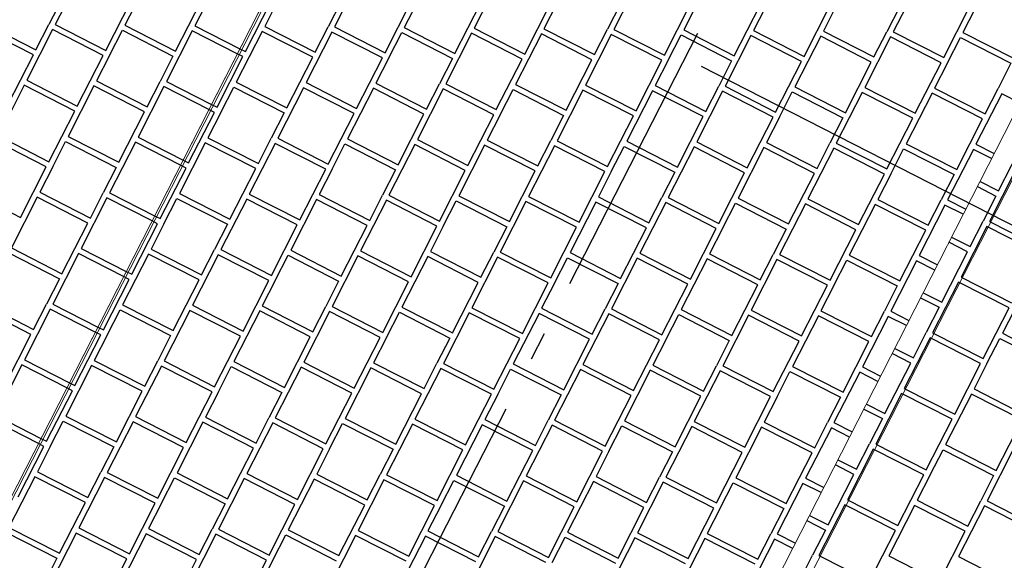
# Model space of a CAD drawing. Header units: millimetres. Extents: x 91549 to 157794, y 81579 to 142563.
# Tile 89 of 112: x 132633 to 134385, y 119544 to 120504. Entities that reach past the tile are written whole.
import ezdxf
from ezdxf.enums import TextEntityAlignment as Align

# ---------------------------------------------------------------- set-up
doc = ezdxf.new("R2010")
doc.units = ezdxf.units.MM
doc.header["$LTSCALE"] = 0.5
doc.header["$MEASUREMENT"] = 0
doc.linetypes.add('Akselinje', pattern=[1500, 1000, -200, 100, -200])
doc.linetypes.add('PLINE', pattern=[0])
doc.layers.add('256- Faste himlinger og overflatebehandling(Nye konstruksjoner)', color=7, linetype='Continuous', lineweight=0)
for name, color, linetype in [('761- Veger (kjøreveger_ sykkel- og gangveier mv) (Skravur)(Nye konstruksjoner)', 7, 'Continuous'), ('761- Veger (kjøreveger_ sykkel- og gangveier mv)(Nye konstruksjoner)', 7, 'Continuous'), ('82-- Modullinjer(Nye konstruksjoner)', 7, 'Continuous'), ('842-M___1_100 Målsetting bygning(Nye konstruksjoner)', 7, 'Continuous'), ('878- Annen overflate_visuell informasjon(Nye konstruksjoner)', 7, 'Continuous')]:
    doc.layers.add(name, color=color, linetype=linetype)
doc.styles.add('GENERATED_STYLE_1', font='arial.ttf')
doc.styles.add('GENERATED_STYLE_2', font='arial.ttf')
doc.dimstyles.new('GENERATED_STYLE__5', dxfattribs={"dimtxt": 200, "dimasz": 190, "dimexe": 0.18, "dimexo": 4000, "dimgap": 0, "dimtad": 1, "dimdec": 0, "dimzin": 0, "dimdsep": 46, "dimtxsty": 'GENERATED_STYLE_1', "dimblk": 'ARROWHEAD_6', "dimblk1": 'ARROWHEAD_6', "dimblk2": 'ARROWHEAD_6', "dimcen": 0.09, "dimclrd": 256, "dimclre": 256, "dimclrt": 256, "dimadec": 1, "dimazin": 0, "dimtfac": 1, "dimtdec": 4, "dimtmove": 0, "dimatfit": 3, "dimfxl": 1, "dimtolj": 1, "dimtzin": 0, "dimarcsym": 0})

# ---------------------------------------------------------------- blocks, each defined once
blk = doc.blocks.new('*X32', base_point=(-1071196.2, -15782375.2))
at = {"layer": '761- Veger (kjøreveger_ sykkel- og gangveier mv) (Skravur)(Nye konstruksjoner)', "linetype": 'PLINE'}
for p, q in [((132742.3, 120585.7), (132696.3, 120495.8)), ((132866.5, 120584.6), (132820.5, 120494.7)), ((132990.7, 120583.6), (132944.8, 120493.6)), ((132708, 120540.8), (132685, 120495.9)), ((132786.3, 120449.8), (132832.2, 120539.8)), ((132910.5, 120448.7), (132956.4, 120538.7)), ((132572.1, 120496.8), (132662.1, 120450.9)), ((132662.1, 120450.9), (132685, 120495.9)), ((132696.3, 120495.8), (132786.3, 120449.8)), ((132820.5, 120494.7), (132910.5, 120448.7)), ((132657.5, 120441.9), (132567.5, 120487.8)), ((132691.7, 120486.8), (132645.8, 120396.8)), ((132781.7, 120440.8), (132691.7, 120486.8)), ((132793, 120440.7), (132815.9, 120485.7)), ((132815.9, 120485.7), (132905.9, 120439.8)), ((132940.2, 120484.6), (132894.2, 120394.7)), ((133020.3, 120443.7), (132940.2, 120484.6)), ((132944.8, 120493.6), (133024.9, 120452.7)), ((132611.5, 120351.9), (132657.5, 120441.9)), ((132735.7, 120350.9), (132781.7, 120440.8)), ((132793, 120440.7), (132770, 120395.7)), ((132905.9, 120439.8), (132882.9, 120394.8)), ((132645.8, 120396.8), (132735.7, 120350.9)), ((132770, 120395.7), (132860, 120349.8)), ((132860, 120349.8), (132882.9, 120394.8)), ((132894.2, 120394.7), (132974.3, 120353.8)), ((132641.2, 120387.8), (132595.3, 120297.9)), ((132731.1, 120341.9), (132641.2, 120387.8)), ((132765.4, 120386.8), (132719.5, 120296.8)), ((132855.4, 120340.8), (132765.4, 120386.8)), ((132889.6, 120385.7), (132843.7, 120295.7)), ((132969.7, 120344.8), (132889.6, 120385.7)), ((132685.2, 120251.9), (132731.1, 120341.9)), ((132809.4, 120250.9), (132855.4, 120340.8)), ((132680.6, 120242.9), (132590.7, 120288.9)), ((132595.3, 120297.9), (132685.2, 120251.9)), ((132691.9, 120242.8), (132714.9, 120287.8)), ((132714.9, 120287.8), (132804.8, 120241.9)), ((132719.5, 120296.8), (132809.4, 120250.9)), ((132839.1, 120286.7), (132793.1, 120196.8)), ((132919.2, 120245.8), (132839.1, 120286.7)), ((132843.7, 120295.7), (132923.8, 120254.8)), ((132634.7, 120153), (132680.6, 120242.9)), ((132691.9, 120242.8), (132668.9, 120197.9)), ((132804.8, 120241.9), (132781.9, 120196.9)), ((132544.7, 120198.9), (132634.7, 120153)), ((132668.9, 120197.9), (132758.9, 120151.9)), ((132758.9, 120151.9), (132781.9, 120196.9)), ((132793.1, 120196.8), (132873.3, 120155.9)), ((132664.3, 120188.9), (132618.4, 120098.9)), ((132754.3, 120142.9), (132664.3, 120188.9)), ((132788.5, 120187.8), (132742.6, 120097.9)), ((132868.7, 120146.9), (132788.5, 120187.8)), ((132708.3, 120053), (132754.3, 120142.9)), ((132618.4, 120098.9), (132708.3, 120053)), ((132742.6, 120097.9), (132822.7, 120056.9)), ((132613.8, 120089.9), (132703.8, 120044)), ((132738, 120088.9), (132692.1, 119998.9)), ((132818.1, 120047.9), (132738, 120088.9)), ((132703.8, 120044), (132680.8, 119999)), ((132653.2, 119945), (132563.3, 119991)), ((132567.9, 120000), (132657.8, 119954)), ((132687.5, 119989.9), (132641.5, 119900)), ((132657.8, 119954), (132680.8, 119999)), ((132767.6, 119949), (132687.5, 119989.9)), ((132692.1, 119998.9), (132772.2, 119958)), ((132607.3, 119855.1), (132653.2, 119945)), ((132641.5, 119900), (132721.6, 119859.1)), ((132636.9, 119891), (132591, 119801)), ((132717.1, 119850.1), (132636.9, 119891)), ((132591, 119801), (132671.1, 119760.1)), ((132666.5, 119751.1), (132586.4, 119792))]:
    blk.add_line(p, q, dxfattribs=at)
blk = doc.blocks.new('*X33', base_point=(-1071196.2, -15782375.2))
at = {"layer": '761- Veger (kjøreveger_ sykkel- og gangveier mv) (Skravur)(Nye konstruksjoner)', "linetype": 'PLINE'}
for p, q in [((134374.4, 120200), (134420.4, 120290)), ((134404.1, 120235.9), (134358.1, 120146)), ((134341.4, 120216.9), (134374.4, 120200)), ((134336.8, 120207.9), (134369.8, 120191)), ((134369.8, 120191), (134346.9, 120146.1)), ((134323.9, 120101.1), (134346.9, 120146.1)), ((134358.1, 120146), (134448.1, 120100)), ((134353.5, 120137), (134307.6, 120047)), ((134443.5, 120091), (134353.5, 120137)), ((134319.3, 120092.1), (134286.2, 120109)), ((134290.8, 120118), (134323.9, 120101.1)), ((134273.3, 120002.2), (134319.3, 120092.1)), ((134307.6, 120047), (134397.6, 120001.1)), ((134303, 120038), (134257.1, 119948.1)), ((134393, 119992.1), (134303, 120038)), ((134427.2, 120037), (134381.3, 119947)), ((134235.7, 120010), (134268.8, 119993.2)), ((134240.3, 120019), (134273.3, 120002.2)), ((134268.8, 119993.2), (134245.8, 119948.2)), ((134347, 119902.1), (134393, 119992.1)), ((134252.5, 119939.1), (134206.5, 119849.1)), ((134222.8, 119903.2), (134245.8, 119948.2)), ((134342.4, 119893.2), (134252.5, 119939.1)), ((134257.1, 119948.1), (134347, 119902.1)), ((134353.7, 119893.1), (134376.7, 119938)), ((134376.7, 119938), (134466.6, 119892.1)), ((134381.3, 119947), (134471.2, 119901.1)), ((134189.7, 119920.1), (134222.8, 119903.2)), ((134218.2, 119894.2), (134185.2, 119911.1)), ((134172.3, 119804.3), (134218.2, 119894.2)), ((134296.5, 119803.2), (134342.4, 119893.2)), ((134353.7, 119893.1), (134330.7, 119848.1)), ((134206.5, 119849.1), (134296.5, 119803.2)), ((134330.7, 119848.1), (134420.7, 119802.1)), ((134201.9, 119840.2), (134156, 119750.2)), ((134291.9, 119794.2), (134201.9, 119840.2)), ((134326.2, 119839.1), (134280.2, 119749.1)), ((134416.1, 119793.1), (134326.2, 119839.1)), ((134134.6, 119812.2), (134167.7, 119795.3)), ((134139.2, 119821.2), (134172.3, 119804.3)), ((134167.7, 119795.3), (134144.7, 119750.3)), ((134245.9, 119704.3), (134291.9, 119794.2)), ((134370.2, 119703.2), (134416.1, 119793.1)), ((134151.4, 119741.2), (134105.5, 119651.3)), ((134121.7, 119705.3), (134144.7, 119750.3)), ((134241.4, 119695.3), (134151.4, 119741.2)), ((134156, 119750.2), (134245.9, 119704.3)), ((134280.2, 119749.1), (134370.2, 119703.2)), ((134252.6, 119695.2), (134275.6, 119740.1)), ((134275.6, 119740.1), (134365.6, 119694.2)), ((134399.8, 119739.1), (134353.9, 119649.1)), ((134117.1, 119696.3), (134084.1, 119713.2)), ((134088.7, 119722.2), (134121.7, 119705.3)), ((134071.2, 119606.4), (134117.1, 119696.3)), ((134195.4, 119605.3), (134241.4, 119695.3)), ((134252.6, 119695.2), (134229.7, 119650.2)), ((134365.6, 119694.2), (134342.6, 119649.2)), ((134100.9, 119642.3), (134054.9, 119552.3)), ((134190.8, 119596.3), (134100.9, 119642.3)), ((134105.5, 119651.3), (134195.4, 119605.3)), ((134225.1, 119641.2), (134179.1, 119551.3)), ((134315, 119595.3), (134225.1, 119641.2)), ((134229.7, 119650.2), (134319.6, 119604.3)), ((134349.3, 119640.1), (134303.3, 119550.2)), ((134319.6, 119604.3), (134342.6, 119649.2)), ((134439.2, 119594.2), (134349.3, 119640.1)), ((134353.9, 119649.1), (134443.8, 119603.2)), ((134038.1, 119623.3), (134071.2, 119606.4)), ((134033.5, 119614.3), (134066.6, 119597.4)), ((134066.6, 119597.4), (134043.6, 119552.4)), ((134144.9, 119506.4), (134190.8, 119596.3)), ((134269.1, 119505.3), (134315, 119595.3)), ((134020.7, 119507.4), (134043.6, 119552.4)), ((134054.9, 119552.3), (134144.9, 119506.4)), ((134179.1, 119551.3), (134269.1, 119505.3)), ((134303.3, 119550.2), (134393.3, 119504.3))]:
    blk.add_line(p, q, dxfattribs=at)
blk = doc.blocks.new('*X34', base_point=(-1071196.2, -15782375.2))
at = {"layer": '761- Veger (kjøreveger_ sykkel- og gangveier mv) (Skravur)(Nye konstruksjoner)', "linetype": 'PLINE'}
for p, q in [((133239.2, 120581.4), (133193.2, 120491.5)), ((133363.4, 120580.4), (133317.4, 120490.4)), ((133487.6, 120579.3), (133441.6, 120489.3)), ((133736, 120577.2), (133690, 120487.2)), ((133860.2, 120576.1), (133814.3, 120486.1)), ((133984.4, 120575), (133938.5, 120485.1)), ((134232.8, 120572.9), (134186.9, 120483)), ((134357, 120571.8), (134311.1, 120481.9)), ((133034.7, 120447.7), (133080.7, 120537.6)), ((133092, 120537.5), (133069, 120492.5)), ((133204.9, 120536.5), (133181.9, 120491.6)), ((133283.2, 120445.5), (133329.1, 120535.5)), ((133407.4, 120444.5), (133453.3, 120534.4)), ((133531.6, 120443.4), (133577.5, 120533.3)), ((133588.8, 120533.3), (133565.8, 120488.3)), ((133701.7, 120532.3), (133678.8, 120487.3)), ((133780, 120441.3), (133825.9, 120531.2)), ((133904.2, 120440.2), (133950.1, 120530.2)), ((134028.4, 120439.1), (134074.4, 120529.1)), ((134085.6, 120529), (134062.7, 120484)), ((134198.6, 120528), (134175.6, 120483)), ((134276.8, 120437), (134322.8, 120527)), ((133064.4, 120483.5), (133018.5, 120393.6)), ((133154.4, 120437.6), (133064.4, 120483.5)), ((133069, 120492.5), (133158.9, 120446.6)), ((133188.6, 120482.5), (133142.7, 120392.5)), ((133158.9, 120446.6), (133181.9, 120491.6)), ((133278.6, 120436.5), (133188.6, 120482.5)), ((133193.2, 120491.5), (133283.2, 120445.5)), ((133289.9, 120436.4), (133312.8, 120481.4)), ((133312.8, 120481.4), (133402.8, 120435.5)), ((133317.4, 120490.4), (133407.4, 120444.5)), ((133437, 120480.3), (133391.1, 120390.4)), ((133527, 120434.4), (133437, 120480.3)), ((133441.6, 120489.3), (133531.6, 120443.4)), ((133561.2, 120479.3), (133515.3, 120389.3)), ((133651.2, 120433.3), (133561.2, 120479.3)), ((133565.8, 120488.3), (133655.8, 120442.3)), ((133685.5, 120478.2), (133639.5, 120388.3)), ((133655.8, 120442.3), (133678.8, 120487.3)), ((133775.4, 120432.3), (133685.5, 120478.2)), ((133690, 120487.2), (133780, 120441.3)), ((133786.7, 120432.2), (133809.7, 120477.2)), ((133809.7, 120477.2), (133899.6, 120431.2)), ((133814.3, 120486.1), (133904.2, 120440.2)), ((133938.5, 120485.1), (134028.4, 120439.1)), ((134062.7, 120484), (134152.6, 120438.1)), ((134152.6, 120438.1), (134175.6, 120483)), ((134186.9, 120483), (134276.8, 120437)), ((134311.1, 120481.9), (134401, 120435.9)), ((133933.9, 120476.1), (133887.9, 120386.1)), ((134023.8, 120430.1), (133933.9, 120476.1)), ((134058.1, 120475), (134012.1, 120385.1)), ((134148, 120429.1), (134058.1, 120475)), ((134182.3, 120474), (134136.3, 120384)), ((134272.2, 120428), (134182.3, 120474)), ((134283.5, 120427.9), (134306.5, 120472.9)), ((134306.5, 120472.9), (134396.4, 120426.9)), ((133030.1, 120438.7), (133020.3, 120443.7)), ((133024.9, 120452.7), (133034.7, 120447.7)), ((132984.2, 120348.7), (133030.1, 120438.7)), ((133108.4, 120347.7), (133154.4, 120437.6)), ((133232.6, 120346.6), (133278.6, 120436.5)), ((133289.9, 120436.4), (133266.9, 120391.5)), ((133402.8, 120435.5), (133379.8, 120390.5)), ((133481, 120344.5), (133527, 120434.4)), ((133605.2, 120343.4), (133651.2, 120433.3)), ((133729.5, 120342.3), (133775.4, 120432.3)), ((133786.7, 120432.2), (133763.7, 120387.2)), ((133899.6, 120431.2), (133876.6, 120386.2)), ((133977.9, 120340.2), (134023.8, 120430.1)), ((134102.1, 120339.1), (134148, 120429.1)), ((134226.3, 120338.1), (134272.2, 120428)), ((134283.5, 120427.9), (134260.6, 120382.9)), ((134396.4, 120426.9), (134373.5, 120382)), ((133018.5, 120393.6), (133108.4, 120347.7)), ((133142.7, 120392.5), (133232.6, 120346.6)), ((133266.9, 120391.5), (133356.8, 120345.5)), ((133356.8, 120345.5), (133379.8, 120390.5)), ((133391.1, 120390.4), (133481, 120344.5)), ((133515.3, 120389.3), (133605.2, 120343.4)), ((132990.9, 120339.6), (133013.9, 120384.6)), ((133013.9, 120384.6), (133103.8, 120338.7)), ((133138.1, 120383.5), (133092.1, 120293.6)), ((133228, 120337.6), (133138.1, 120383.5)), ((133262.3, 120382.5), (133216.3, 120292.5)), ((133352.2, 120336.5), (133262.3, 120382.5)), ((133386.5, 120381.4), (133340.6, 120291.5)), ((133476.4, 120335.5), (133386.5, 120381.4)), ((133487.7, 120335.4), (133510.7, 120380.3)), ((133510.7, 120380.3), (133600.7, 120334.4)), ((133634.9, 120379.3), (133589, 120289.3)), ((133724.9, 120333.3), (133634.9, 120379.3)), ((133639.5, 120388.3), (133729.5, 120342.3)), ((133759.1, 120378.2), (133713.2, 120288.3)), ((133849.1, 120332.3), (133759.1, 120378.2)), ((133763.7, 120387.2), (133853.7, 120341.3)), ((133883.3, 120377.1), (133837.4, 120287.2)), ((133853.7, 120341.3), (133876.6, 120386.2)), ((133973.3, 120331.2), (133883.3, 120377.1)), ((133887.9, 120386.1), (133977.9, 120340.2)), ((133984.6, 120331.1), (134007.5, 120376.1)), ((134007.5, 120376.1), (134097.5, 120330.1)), ((134012.1, 120385.1), (134102.1, 120339.1)), ((134131.8, 120375), (134085.8, 120285.1)), ((134221.7, 120329.1), (134131.8, 120375)), ((134136.3, 120384), (134226.3, 120338.1)), ((134256, 120374), (134210, 120284)), ((134345.9, 120328), (134256, 120374)), ((134260.6, 120382.9), (134350.5, 120337)), ((134380.2, 120372.9), (134334.2, 120282.9)), ((134350.5, 120337), (134373.5, 120382)), ((134412.6, 120356.3), (134380.2, 120372.9)), ((132933.7, 120249.8), (132979.6, 120339.7)), ((132990.9, 120339.6), (132967.9, 120294.7)), ((132979.6, 120339.7), (132969.7, 120344.8)), ((132974.3, 120353.8), (132984.2, 120348.7)), ((133103.8, 120338.7), (133080.8, 120293.7)), ((133182.1, 120247.6), (133228, 120337.6)), ((133306.3, 120246.6), (133352.2, 120336.5)), ((133430.5, 120245.5), (133476.4, 120335.5)), ((133487.7, 120335.4), (133464.8, 120290.4)), ((133600.7, 120334.4), (133577.7, 120289.4)), ((133678.9, 120243.4), (133724.9, 120333.3)), ((133803.1, 120242.3), (133849.1, 120332.3)), ((133927.3, 120241.3), (133973.3, 120331.2)), ((133984.6, 120331.1), (133961.6, 120286.1)), ((134097.5, 120330.1), (134074.5, 120285.2)), ((134175.8, 120239.1), (134221.7, 120329.1)), ((134300, 120238.1), (134345.9, 120328)), ((132963.3, 120285.7), (132917.4, 120195.7)), ((133053.3, 120239.7), (132963.3, 120285.7)), ((132967.9, 120294.7), (133057.9, 120248.7)), ((133087.5, 120284.6), (133041.6, 120194.6)), ((133057.9, 120248.7), (133080.8, 120293.7)), ((133177.5, 120238.7), (133087.5, 120284.6)), ((133092.1, 120293.6), (133182.1, 120247.6)), ((133216.3, 120292.5), (133306.3, 120246.6)), ((133340.6, 120291.5), (133430.5, 120245.5)), ((133464.8, 120290.4), (133554.7, 120244.5)), ((133554.7, 120244.5), (133577.7, 120289.4)), ((133589, 120289.3), (133678.9, 120243.4)), ((133713.2, 120288.3), (133803.1, 120242.3)), ((133837.4, 120287.2), (133927.3, 120241.3)), ((133961.6, 120286.1), (134051.5, 120240.2)), ((134051.5, 120240.2), (134074.5, 120285.2)), ((134085.8, 120285.1), (134175.8, 120239.1)), ((134210, 120284), (134300, 120238.1)), ((133188.8, 120238.6), (133211.8, 120283.5)), ((133211.8, 120283.5), (133301.7, 120237.6)), ((133336, 120282.5), (133290, 120192.5)), ((133425.9, 120236.5), (133336, 120282.5)), ((133460.2, 120281.4), (133414.2, 120191.5)), ((133550.1, 120235.5), (133460.2, 120281.4)), ((133584.4, 120280.3), (133538.4, 120190.4)), ((133674.3, 120234.4), (133584.4, 120280.3)), ((133685.6, 120234.3), (133708.6, 120279.3)), ((133708.6, 120279.3), (133798.5, 120233.3)), ((133832.8, 120278.2), (133786.9, 120188.3)), ((133922.7, 120232.3), (133832.8, 120278.2)), ((133957, 120277.1), (133911.1, 120187.2)), ((134047, 120231.2), (133957, 120277.1)), ((134081.2, 120276.1), (134035.3, 120186.1)), ((134171.2, 120230.1), (134081.2, 120276.1)), ((134182.5, 120230), (134205.4, 120275)), ((134205.4, 120275), (134295.4, 120229.1)), ((134329.6, 120273.9), (134283.7, 120184)), ((134362, 120257.4), (134329.6, 120273.9)), ((134334.2, 120282.9), (134366.6, 120266.4)), ((132923.8, 120254.8), (132933.7, 120249.8)), ((132883.1, 120150.8), (132929.1, 120240.8)), ((132929.1, 120240.8), (132919.2, 120245.8)), ((133007.3, 120149.8), (133053.3, 120239.7)), ((133131.5, 120148.7), (133177.5, 120238.7)), ((133188.8, 120238.6), (133165.8, 120193.6)), ((133301.7, 120237.6), (133278.7, 120192.6)), ((133380, 120146.6), (133425.9, 120236.5)), ((133504.2, 120145.5), (133550.1, 120235.5)), ((133628.4, 120144.4), (133674.3, 120234.4)), ((133685.6, 120234.3), (133662.6, 120189.3)), ((133798.5, 120233.3), (133775.6, 120188.4)), ((133876.8, 120142.3), (133922.7, 120232.3)), ((134001, 120141.3), (134047, 120231.2)), ((134125.2, 120140.2), (134171.2, 120230.1)), ((134182.5, 120230), (134159.5, 120185.1)), ((134295.4, 120229.1), (134272.4, 120184.1)), ((132889.8, 120141.7), (132912.8, 120186.7)), ((132912.8, 120186.7), (133002.7, 120140.8)), ((132917.4, 120195.7), (133007.3, 120149.8)), ((133037, 120185.7), (132991.1, 120095.7)), ((133127, 120139.7), (133037, 120185.7)), ((133041.6, 120194.6), (133131.5, 120148.7)), ((133161.2, 120184.6), (133115.3, 120094.6)), ((133251.2, 120138.6), (133161.2, 120184.6)), ((133165.8, 120193.6), (133255.8, 120147.6)), ((133285.4, 120183.5), (133239.5, 120093.6)), ((133255.8, 120147.6), (133278.7, 120192.6)), ((133375.4, 120137.6), (133285.4, 120183.5)), ((133290, 120192.5), (133380, 120146.6)), ((133386.7, 120137.5), (133409.6, 120182.5)), ((133409.6, 120182.5), (133499.6, 120136.5)), ((133414.2, 120191.5), (133504.2, 120145.5)), ((133533.8, 120181.4), (133487.9, 120091.4)), ((133623.8, 120135.5), (133533.8, 120181.4)), ((133538.4, 120190.4), (133628.4, 120144.4)), ((133658.1, 120180.3), (133612.1, 120090.4)), ((133748, 120134.4), (133658.1, 120180.3)), ((133662.6, 120189.3), (133752.6, 120143.4)), ((133782.3, 120179.3), (133736.3, 120089.3)), ((133752.6, 120143.4), (133775.6, 120188.4)), ((133872.2, 120133.3), (133782.3, 120179.3)), ((133786.9, 120188.3), (133876.8, 120142.3)), ((133911.1, 120187.2), (134001, 120141.3)), ((134035.3, 120186.1), (134125.2, 120140.2)), ((134159.5, 120185.1), (134249.4, 120139.1)), ((134249.4, 120139.1), (134272.4, 120184.1)), ((134283.7, 120184), (134316.1, 120167.5)), ((133883.5, 120133.2), (133906.5, 120178.2)), ((133906.5, 120178.2), (133996.4, 120132.3)), ((134030.7, 120177.1), (133984.7, 120087.2)), ((134120.6, 120131.2), (134030.7, 120177.1)), ((134154.9, 120176.1), (134108.9, 120086.1)), ((134244.8, 120130.1), (134154.9, 120176.1)), ((134279.1, 120175), (134233.2, 120085.1)), ((134311.5, 120158.5), (134279.1, 120175)), ((132878.5, 120141.8), (132868.7, 120146.9)), ((132873.3, 120155.9), (132883.1, 120150.8)), ((132832.6, 120051.9), (132878.5, 120141.8)), ((132889.8, 120141.7), (132866.9, 120096.8)), ((133002.7, 120140.8), (132979.8, 120095.8)), ((133081, 120049.8), (133127, 120139.7)), ((133205.2, 120048.7), (133251.2, 120138.6)), ((133329.4, 120047.6), (133375.4, 120137.6)), ((133386.7, 120137.5), (133363.7, 120092.5)), ((133499.6, 120136.5), (133476.6, 120091.5)), ((133577.8, 120045.5), (133623.8, 120135.5)), ((133702.1, 120044.4), (133748, 120134.4)), ((133826.3, 120043.4), (133872.2, 120133.3)), ((133883.5, 120133.2), (133860.5, 120088.3)), ((133996.4, 120132.3), (133973.4, 120087.3)), ((134074.7, 120041.2), (134120.6, 120131.2)), ((134198.9, 120040.2), (134244.8, 120130.1)), ((132866.9, 120096.8), (132956.8, 120050.8)), ((132956.8, 120050.8), (132979.8, 120095.8)), ((132991.1, 120095.7), (133081, 120049.8)), ((133115.3, 120094.6), (133205.2, 120048.7)), ((133239.5, 120093.6), (133329.4, 120047.6)), ((133363.7, 120092.5), (133453.6, 120046.6)), ((133453.6, 120046.6), (133476.6, 120091.5)), ((133487.9, 120091.4), (133577.8, 120045.5)), ((132862.3, 120087.8), (132816.3, 119997.8)), ((132952.2, 120041.8), (132862.3, 120087.8)), ((132986.5, 120086.7), (132940.5, 119996.8)), ((133076.4, 120040.8), (132986.5, 120086.7)), ((133087.7, 120040.7), (133110.7, 120085.6)), ((133110.7, 120085.6), (133200.6, 120039.7)), ((133234.9, 120084.6), (133188.9, 119994.6)), ((133324.8, 120038.6), (133234.9, 120084.6)), ((133359.1, 120083.5), (133313.2, 119993.6)), ((133449, 120037.6), (133359.1, 120083.5)), ((133483.3, 120082.5), (133437.4, 119992.5)), ((133573.3, 120036.5), (133483.3, 120082.5)), ((133584.5, 120036.4), (133607.5, 120081.4)), ((133607.5, 120081.4), (133697.5, 120035.4)), ((133612.1, 120090.4), (133702.1, 120044.4)), ((133731.7, 120080.3), (133685.8, 119990.4)), ((133821.7, 120034.4), (133731.7, 120080.3)), ((133736.3, 120089.3), (133826.3, 120043.4)), ((133855.9, 120079.3), (133810, 119989.3)), ((133945.9, 120033.3), (133855.9, 120079.3)), ((133860.5, 120088.3), (133950.5, 120042.3)), ((133980.1, 120078.2), (133934.2, 119988.2)), ((133950.5, 120042.3), (133973.4, 120087.3)), ((134070.1, 120032.3), (133980.1, 120078.2)), ((133984.7, 120087.2), (134074.7, 120041.2)), ((134081.4, 120032.2), (134104.4, 120077.1)), ((134104.4, 120077.1), (134194.3, 120031.2)), ((134108.9, 120086.1), (134198.9, 120040.2)), ((134228.6, 120076.1), (134182.6, 119986.1)), ((134261, 120059.5), (134228.6, 120076.1)), ((134233.2, 120085.1), (134265.6, 120068.5)), ((132822.7, 120056.9), (132832.6, 120051.9)), ((132782.1, 119953), (132828, 120042.9)), ((132828, 120042.9), (132818.1, 120047.9)), ((132906.3, 119951.9), (132952.2, 120041.8)), ((133030.5, 119950.8), (133076.4, 120040.8)), ((133087.7, 120040.7), (133064.7, 119995.7)), ((133200.6, 120039.7), (133177.7, 119994.7)), ((133278.9, 119948.7), (133324.8, 120038.6)), ((133403.1, 119947.6), (133449, 120037.6)), ((133527.3, 119946.6), (133573.3, 120036.5)), ((133584.5, 120036.4), (133561.6, 119991.4)), ((133697.5, 120035.4), (133674.5, 119990.5)), ((133775.7, 119944.4), (133821.7, 120034.4)), ((133899.9, 119943.4), (133945.9, 120033.3)), ((134024.1, 119942.3), (134070.1, 120032.3)), ((134081.4, 120032.2), (134058.4, 119987.2)), ((134194.3, 120031.2), (134171.3, 119986.2)), ((132788.8, 119943.9), (132811.7, 119988.8)), ((132811.7, 119988.8), (132901.7, 119942.9)), ((132816.3, 119997.8), (132906.3, 119951.9)), ((132935.9, 119987.8), (132890, 119897.8)), ((133025.9, 119941.8), (132935.9, 119987.8)), ((132940.5, 119996.8), (133030.5, 119950.8)), ((133060.1, 119986.7), (133014.2, 119896.8)), ((133150.1, 119940.8), (133060.1, 119986.7)), ((133064.7, 119995.7), (133154.7, 119949.8)), ((133154.7, 119949.8), (133177.7, 119994.7)), ((133188.9, 119994.6), (133278.9, 119948.7)), ((133313.2, 119993.6), (133403.1, 119947.6)), ((133437.4, 119992.5), (133527.3, 119946.6)), ((133561.6, 119991.4), (133651.5, 119945.5)), ((133651.5, 119945.5), (133674.5, 119990.5)), ((133685.8, 119990.4), (133775.7, 119944.4)), ((133810, 119989.3), (133899.9, 119943.4)), ((133934.2, 119988.2), (134024.1, 119942.3)), ((134058.4, 119987.2), (134148.4, 119941.2)), ((134148.4, 119941.2), (134171.3, 119986.2)), ((134182.6, 119986.1), (134215, 119969.6)), ((133184.4, 119985.6), (133138.4, 119895.7)), ((133274.3, 119939.7), (133184.4, 119985.6)), ((133285.6, 119939.6), (133308.6, 119984.6)), ((133308.6, 119984.6), (133398.5, 119938.6)), ((133432.8, 119983.5), (133386.8, 119893.6)), ((133522.7, 119937.6), (133432.8, 119983.5)), ((133557, 119982.4), (133511, 119892.5)), ((133646.9, 119936.5), (133557, 119982.4)), ((133681.2, 119981.4), (133635.2, 119891.4)), ((133771.1, 119935.4), (133681.2, 119981.4)), ((133782.4, 119935.3), (133805.4, 119980.3)), ((133805.4, 119980.3), (133895.3, 119934.4)), ((133929.6, 119979.3), (133883.7, 119889.3)), ((134019.6, 119933.3), (133929.6, 119979.3)), ((134053.8, 119978.2), (134007.9, 119888.2)), ((134143.8, 119932.2), (134053.8, 119978.2)), ((134178, 119977.1), (134132.1, 119887.2)), ((134210.4, 119960.6), (134178, 119977.1)), ((132772.2, 119958), (132782.1, 119953)), ((132731.5, 119854), (132777.5, 119944)), ((132788.8, 119943.9), (132765.8, 119898.9)), ((132777.5, 119944), (132767.6, 119949)), ((132901.7, 119942.9), (132878.7, 119897.9)), ((132979.9, 119851.9), (133025.9, 119941.8)), ((133104.2, 119850.8), (133150.1, 119940.8)), ((133228.4, 119849.8), (133274.3, 119939.7)), ((133285.6, 119939.6), (133262.6, 119894.6)), ((133398.5, 119938.6), (133375.5, 119893.7)), ((133476.8, 119847.6), (133522.7, 119937.6)), ((133601, 119846.6), (133646.9, 119936.5)), ((133725.2, 119845.5), (133771.1, 119935.4)), ((133782.4, 119935.3), (133759.5, 119890.4)), ((133895.3, 119934.4), (133872.4, 119889.4)), ((133973.6, 119843.4), (134019.6, 119933.3)), ((134097.8, 119842.3), (134143.8, 119932.2)), ((132765.8, 119898.9), (132855.7, 119852.9)), ((132761.2, 119889.9), (132715.3, 119799.9)), ((132851.1, 119844), (132761.2, 119889.9)), ((132885.4, 119888.8), (132839.5, 119798.9)), ((132855.7, 119852.9), (132878.7, 119897.9)), ((132975.3, 119842.9), (132885.4, 119888.8)), ((132890, 119897.8), (132979.9, 119851.9)), ((132986.6, 119842.8), (133009.6, 119887.8)), ((133009.6, 119887.8), (133099.6, 119841.8)), ((133014.2, 119896.8), (133104.2, 119850.8)), ((133133.8, 119886.7), (133087.9, 119796.8)), ((133223.8, 119840.8), (133133.8, 119886.7)), ((133138.4, 119895.7), (133228.4, 119849.8)), ((133258, 119885.6), (133212.1, 119795.7)), ((133348, 119839.7), (133258, 119885.6)), ((133262.6, 119894.6), (133352.6, 119848.7)), ((133382.2, 119884.6), (133336.3, 119794.6)), ((133352.6, 119848.7), (133375.5, 119893.7)), ((133472.2, 119838.6), (133382.2, 119884.6)), ((133386.8, 119893.6), (133476.8, 119847.6)), ((133483.5, 119838.5), (133506.4, 119883.5)), ((133506.4, 119883.5), (133596.4, 119837.6)), ((133511, 119892.5), (133601, 119846.6)), ((133630.7, 119882.4), (133584.7, 119792.5)), ((133720.6, 119836.5), (133630.7, 119882.4)), ((133635.2, 119891.4), (133725.2, 119845.5)), ((133754.9, 119881.4), (133708.9, 119791.4)), ((133844.8, 119835.4), (133754.9, 119881.4)), ((133759.5, 119890.4), (133849.4, 119844.4)), ((133849.4, 119844.4), (133872.4, 119889.4)), ((133883.7, 119889.3), (133973.6, 119843.4)), ((134007.9, 119888.2), (134097.8, 119842.3)), ((134132.1, 119887.2), (134164.5, 119870.6)), ((133879.1, 119880.3), (133833.1, 119790.4)), ((133969, 119834.4), (133879.1, 119880.3)), ((133980.3, 119834.3), (134003.3, 119879.2)), ((134003.3, 119879.2), (134093.2, 119833.3)), ((134127.5, 119878.2), (134081.5, 119788.2)), ((134159.9, 119861.6), (134127.5, 119878.2)), ((132726.9, 119845), (132717.1, 119850.1)), ((132721.6, 119859.1), (132731.5, 119854)), ((132681, 119755.1), (132726.9, 119845)), ((132805.2, 119754), (132851.1, 119844)), ((132929.4, 119752.9), (132975.3, 119842.9)), ((132986.6, 119842.8), (132963.7, 119797.8)), ((133099.6, 119841.8), (133076.6, 119796.9)), ((133177.8, 119750.8), (133223.8, 119840.8)), ((133302, 119749.7), (133348, 119839.7)), ((133426.2, 119748.7), (133472.2, 119838.6)), ((133483.5, 119838.5), (133460.5, 119793.6)), ((133596.4, 119837.6), (133573.4, 119792.6)), ((133674.7, 119746.6), (133720.6, 119836.5)), ((133798.9, 119745.5), (133844.8, 119835.4)), ((133923.1, 119744.4), (133969, 119834.4)), ((133980.3, 119834.3), (133957.3, 119789.3)), ((134093.2, 119833.3), (134070.3, 119788.3)), ((132715.3, 119799.9), (132805.2, 119754)), ((132839.5, 119798.9), (132929.4, 119752.9)), ((132963.7, 119797.8), (133053.6, 119751.9)), ((133053.6, 119751.9), (133076.6, 119796.9)), ((133087.9, 119796.8), (133177.8, 119750.8)), ((133212.1, 119795.7), (133302, 119749.7)), ((133336.3, 119794.6), (133426.2, 119748.7)), ((133460.5, 119793.6), (133550.5, 119747.6)), ((132687.7, 119746), (132710.7, 119791)), ((132710.7, 119791), (132800.6, 119745)), ((132834.9, 119789.9), (132788.9, 119699.9)), ((132924.8, 119743.9), (132834.9, 119789.9)), ((132959.1, 119788.8), (132913.1, 119698.9)), ((133049, 119742.9), (132959.1, 119788.8)), ((133083.3, 119787.8), (133037.3, 119697.8)), ((133173.2, 119741.8), (133083.3, 119787.8)), ((133184.5, 119741.7), (133207.5, 119786.7)), ((133207.5, 119786.7), (133297.4, 119740.8)), ((133331.7, 119785.6), (133285.8, 119695.7)), ((133421.6, 119739.7), (133331.7, 119785.6)), ((133455.9, 119784.6), (133410, 119694.6)), ((133545.9, 119738.6), (133455.9, 119784.6)), ((133580.1, 119783.5), (133534.2, 119693.6)), ((133550.5, 119747.6), (133573.4, 119792.6)), ((133670.1, 119737.6), (133580.1, 119783.5)), ((133584.7, 119792.5), (133674.7, 119746.6)), ((133681.4, 119737.5), (133704.3, 119782.4)), ((133704.3, 119782.4), (133794.3, 119736.5)), ((133708.9, 119791.4), (133798.9, 119745.5)), ((133828.5, 119781.4), (133782.6, 119691.4)), ((133918.5, 119735.4), (133828.5, 119781.4)), ((133833.1, 119790.4), (133923.1, 119744.4)), ((133952.7, 119780.3), (133906.8, 119690.4)), ((134042.7, 119734.4), (133952.7, 119780.3)), ((133957.3, 119789.3), (134047.3, 119743.4)), ((134077, 119779.2), (134031, 119689.3)), ((134047.3, 119743.4), (134070.3, 119788.3)), ((134109.4, 119762.7), (134077, 119779.2)), ((134081.5, 119788.2), (134113.9, 119771.7)), ((132671.1, 119760.1), (132681, 119755.1)), ((132630.5, 119656.1), (132676.4, 119746.1)), ((132687.7, 119746), (132664.7, 119701)), ((132676.4, 119746.1), (132666.5, 119751.1)), ((132800.6, 119745), (132777.6, 119700)), ((132878.9, 119654), (132924.8, 119743.9)), ((133003.1, 119652.9), (133049, 119742.9)), ((133127.3, 119651.9), (133173.2, 119741.8)), ((133184.5, 119741.7), (133161.6, 119696.7)), ((133297.4, 119740.8), (133274.5, 119695.8)), ((133375.7, 119649.7), (133421.6, 119739.7)), ((133499.9, 119648.7), (133545.9, 119738.6)), ((133624.1, 119647.6), (133670.1, 119737.6)), ((133681.4, 119737.5), (133658.4, 119692.5)), ((133794.3, 119736.5), (133771.3, 119691.5)), ((133872.5, 119645.5), (133918.5, 119735.4)), ((133996.8, 119644.4), (134042.7, 119734.4)), ((132660.1, 119692), (132614.2, 119602.1)), ((132750.1, 119646.1), (132660.1, 119692)), ((132664.7, 119701), (132754.7, 119655.1)), ((132784.3, 119690.9), (132738.4, 119601)), ((132754.7, 119655.1), (132777.6, 119700)), ((132874.3, 119645), (132784.3, 119690.9)), ((132788.9, 119699.9), (132878.9, 119654)), ((132885.6, 119644.9), (132908.5, 119689.9)), ((132908.5, 119689.9), (132998.5, 119643.9)), ((132913.1, 119698.9), (133003.1, 119652.9)), ((133032.7, 119688.8), (132986.8, 119598.9)), ((133122.7, 119642.9), (133032.7, 119688.8)), ((133037.3, 119697.8), (133127.3, 119651.9)), ((133161.6, 119696.7), (133251.5, 119650.8)), ((133251.5, 119650.8), (133274.5, 119695.8)), ((133285.8, 119695.7), (133375.7, 119649.7)), ((133410, 119694.6), (133499.9, 119648.7)), ((133534.2, 119693.6), (133624.1, 119647.6)), ((133658.4, 119692.5), (133748.3, 119646.5)), ((133748.3, 119646.5), (133771.3, 119691.5)), ((133782.6, 119691.4), (133872.5, 119645.5)), ((133906.8, 119690.4), (133996.8, 119644.4)), ((134031, 119689.3), (134063.4, 119672.7)), ((133157, 119687.8), (133111, 119597.8)), ((133246.9, 119641.8), (133157, 119687.8)), ((133281.2, 119686.7), (133235.2, 119596.7)), ((133371.1, 119640.7), (133281.2, 119686.7)), ((133382.4, 119640.6), (133405.4, 119685.6)), ((133405.4, 119685.6), (133495.3, 119639.7)), ((133529.6, 119684.6), (133483.6, 119594.6)), ((133619.5, 119638.6), (133529.6, 119684.6)), ((133653.8, 119683.5), (133607.9, 119593.5)), ((133743.7, 119637.6), (133653.8, 119683.5)), ((133778, 119682.4), (133732.1, 119592.5)), ((133867.9, 119636.5), (133778, 119682.4)), ((133879.2, 119636.4), (133902.2, 119681.4)), ((133902.2, 119681.4), (133992.2, 119635.4)), ((134026.4, 119680.3), (133980.5, 119590.4)), ((134058.8, 119663.8), (134026.4, 119680.3)), ((132704.1, 119556.1), (132750.1, 119646.1)), ((132828.3, 119555.1), (132874.3, 119645)), ((132885.6, 119644.9), (132862.6, 119599.9)), ((132998.5, 119643.9), (132975.5, 119599)), ((133076.8, 119552.9), (133122.7, 119642.9)), ((133201, 119551.9), (133246.9, 119641.8)), ((133325.2, 119550.8), (133371.1, 119640.7)), ((133382.4, 119640.6), (133359.4, 119595.7)), ((133495.3, 119639.7), (133472.4, 119594.7)), ((133573.6, 119548.7), (133619.5, 119638.6)), ((133697.8, 119547.6), (133743.7, 119637.6)), ((133822, 119546.5), (133867.9, 119636.5)), ((133879.2, 119636.4), (133856.3, 119591.4)), ((133992.2, 119635.4), (133969.2, 119590.4)), ((132614.2, 119602.1), (132704.1, 119556.1)), ((132738.4, 119601), (132828.3, 119555.1)), ((132609.6, 119593.1), (132699.5, 119547.1)), ((132733.8, 119592), (132687.9, 119502.1)), ((132823.7, 119546.1), (132733.8, 119592)), ((132858, 119590.9), (132812.1, 119501)), ((132947.9, 119545), (132858, 119590.9)), ((132862.6, 119599.9), (132952.5, 119554)), ((132982.2, 119589.9), (132936.3, 119499.9)), ((132952.5, 119554), (132975.5, 119599)), ((133072.2, 119543.9), (132982.2, 119589.9)), ((132986.8, 119598.9), (133076.8, 119552.9)), ((133083.5, 119543.8), (133106.4, 119588.8)), ((133106.4, 119588.8), (133196.4, 119542.9)), ((133111, 119597.8), (133201, 119551.9)), ((133230.6, 119587.7), (133184.7, 119497.8)), ((133320.6, 119541.8), (133230.6, 119587.7)), ((133235.2, 119596.7), (133325.2, 119550.8)), ((133354.8, 119586.7), (133308.9, 119496.7)), ((133444.8, 119540.7), (133354.8, 119586.7)), ((133359.4, 119595.7), (133449.4, 119549.7)), ((133479, 119585.6), (133433.1, 119495.7)), ((133449.4, 119549.7), (133472.4, 119594.7)), ((133569, 119539.7), (133479, 119585.6)), ((133483.6, 119594.6), (133573.6, 119548.7)), ((133580.3, 119539.6), (133603.3, 119584.6)), ((133603.3, 119584.6), (133693.2, 119538.6)), ((133607.9, 119593.5), (133697.8, 119547.6)), ((133727.5, 119583.5), (133681.5, 119493.5)), ((133817.4, 119537.5), (133727.5, 119583.5)), ((133732.1, 119592.5), (133822, 119546.5)), ((133856.3, 119591.4), (133946.2, 119545.5)), ((133946.2, 119545.5), (133969.2, 119590.4)), ((133980.5, 119590.4), (134012.9, 119573.8)), ((133851.7, 119582.4), (133805.7, 119492.5)), ((133941.6, 119536.5), (133851.7, 119582.4)), ((133975.9, 119581.4), (133929.9, 119491.4)), ((134008.3, 119564.8), (133975.9, 119581.4)), ((132699.5, 119547.1), (132676.6, 119502.2)), ((132777.8, 119456.1), (132823.7, 119546.1)), ((132902, 119455.1), (132947.9, 119545)), ((133026.2, 119454), (133072.2, 119543.9)), ((133083.5, 119543.8), (133060.5, 119498.9))]:
    blk.add_line(p, q, dxfattribs=at)
blk = doc.blocks.new('Standard grid marker[52]_1', base_point=(120216.2, 93808.5))
at = {"layer": '82-- Modullinjer(Nye konstruksjoner)', "linetype": 'Akselinje'}
blk.add_line((120307.1, 93986.6), (136894.3, 126461.7), dxfattribs=at)
at = {"layer": '82-- Modullinjer(Nye konstruksjoner)', "style": 'GENERATED_STYLE_2'}
for tag, p in [('AC_MarkerText_1_1', (137439.8, 126889.1)), ('AC_MarkerText_1_0', (120215.8, 93167.2))]:
    blk.add_attdef(tag, text='', height=350, rotation=242.9436, dxfattribs=at).set_placement(p, align=Align.TOP_CENTER)
blk = doc.blocks.new('*D272', base_point=(-1071196.2, -15782375.2))
at = {"layer": '842-M___1_100 Målsetting bygning(Nye konstruksjoner)', "linetype": 'PLINE'}
for p, q in [((133552.9, 122666.3), (133465.7, 122935.4)), ((133509.3, 122800.8), (133577.5, 122934.4)), ((133720.1, 122693.2), (133342.3, 122886.1)), ((131780.8, 119416.7), (133509.3, 122800.8)), ((131737.2, 119551.2), (131824.4, 119282.1)), ((132329.7, 119136.3), (131613.8, 119502)), ((131712.6, 119283.1), (131780.8, 119416.7))]:
    blk.add_line(p, q, dxfattribs=at)
at = {"layer": '842-M___1_100 Målsetting bygning(Nye konstruksjoner)', "insert": (132836.8, 121396.2), "char_height": 200, "attachment_point": 7, "rotation": 242.9436, "style": 'GENERATED_STYLE_1'}
blk.add_mtext('\\A1;{\\pql;\\fArial|b0|i0|c0|p0;\\W1.000000;3\xa0800}', dxfattribs=at)
blk = doc.blocks.new('ARROWHEAD_6')
at = {"linetype": 'Continuous'}
for p, q in [((-0.5, -0.5), (0.5, 0.5)), ((0, 0), (-1, 0))]:
    blk.add_line(p, q, dxfattribs=at)

msp = doc.modelspace()

# ---------------------------------------------------------------- linework, layer by layer
at = {"layer": '256- Faste himlinger og overflatebehandling(Nye konstruksjoner)', "linetype": 'PLINE', "flags": 128}
for points in [[(134076.3, 122511.2), (132347.8, 119127.1)], [(134079.4, 122509.6), (132350.9, 119125.5)], [(132347.8, 119127.1), (133621.4, 121620.7)], [(133487.4, 118545), (134761, 121038.6)], [(134761, 121038.6), (133487.4, 118545)], [(134805.5, 121015.9), (133531.8, 118522.3)]]:
    msp.add_lwpolyline(points, dxfattribs=at)
at = {"layer": '878- Annen overflate_visuell informasjon(Nye konstruksjoner)', "linetype": 'PLINE', "flags": 128}
msp.add_lwpolyline([(135034.1, 119814.4), (133846.1, 120421.2)], dxfattribs=at)

# ---------------------------------------------------------------- block references
at = {"layer": '761- Veger (kjøreveger_ sykkel- og gangveier mv)(Nye konstruksjoner)', "linetype": 'PLINE'}
for name in ['*X32', '*X34', '*X33']:
    msp.add_blockref(name, (-1071196.2, -15782375.2), dxfattribs=at)
at = {"layer": '82-- Modullinjer(Nye konstruksjoner)', "linetype": 'PLINE'}
msp.add_blockref('Standard grid marker[52]_1', (120216.2, 93808.5), dxfattribs=at)

# ---------------------------------------------------------------- dimensions: what is measured, and where the dimension line sits
at = {"layer": '842-M___1_100 Målsetting bygning(Nye konstruksjoner)', "linetype": 'Continuous'}
dim = msp.add_linear_dim(base=(133509.3, 122800.8), p1=(132685.9, 118954.4), p2=(134076.3, 122511.2), angle=62.9436, dimstyle='GENERATED_STYLE__5', dxfattribs=at)
dim.commit()
dim.dimension.update_dxf_attribs({"geometry": '*D272', "text_midpoint": (132769.8, 121045.2), "dimtype": 160, "text_rotation": 242.9436})

doc.saveas('drawing.dxf')
